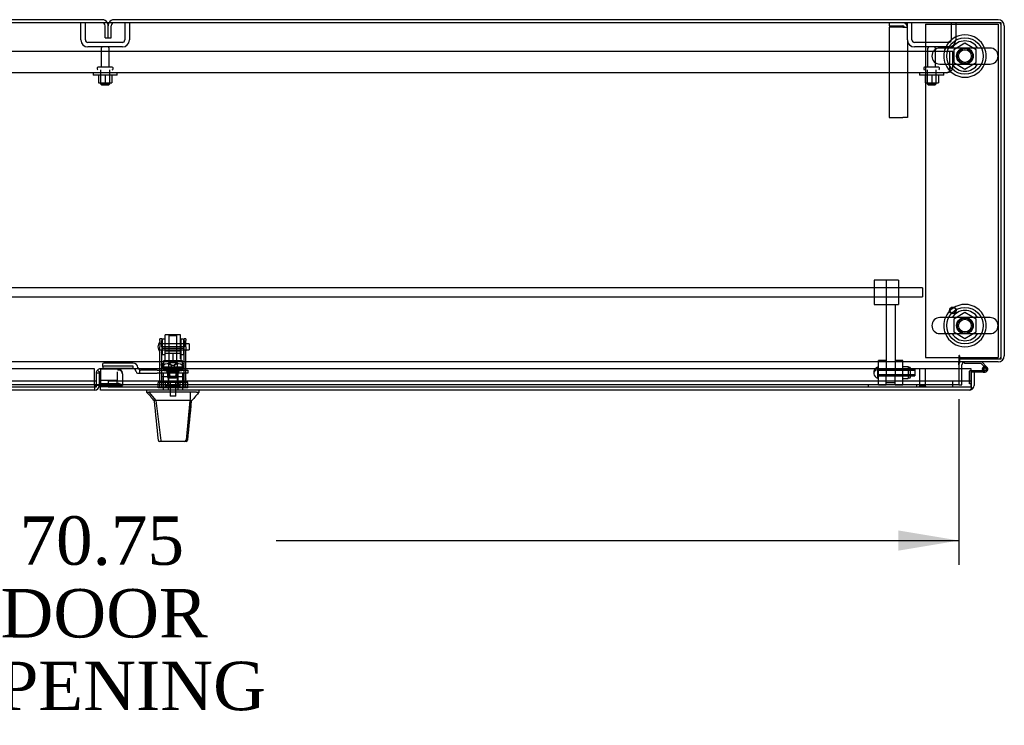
# Model space of a CAD drawing. Header units: inches. Extents: x 2 to 538, y -2 to 358.
# Tile 21 of 33: x 186 to 226, y 252 to 281. Entities that reach past the tile are written whole.
import ezdxf
from ezdxf.enums import TextEntityAlignment as Align
from ezdxf.lldxf.tags import DXFTag

# ---------------------------------------------------------------- set-up
doc = ezdxf.new("R2010")
doc.units = ezdxf.units.IN
doc.header["$MEASUREMENT"] = 0
for name, color, linetype in [('COM40146', 7, 'Continuous'), ('COM40430', 7, 'Continuous'), ('COM52825', 7, 'Continuous'), ('COM52831', 7, 'Continuous'), ('COM52834', 7, 'Continuous'), ('COM52847', 7, 'Continuous'), ('COM52848', 7, 'Continuous'), ('COM52849', 7, 'Continuous'), ('COM52857', 7, 'Continuous'), ('COM52858', 7, 'Continuous'), ('COM53519', 7, 'Continuous'), ('COM54578-80', 7, 'Continuous'), ('COM70838', 7, 'Continuous'), ('COM70839-6', 7, 'Continuous'), ('COM71126-3', 7, 'Continuous'), ('COM71127-1', 7, 'Continuous'), ('COM71128-1', 7, 'Continuous'), ('Default', 7, 'Continuous'), ('GSK11033', 7, 'Continuous'), ('HAN13064', 7, 'Continuous'), ('HAN13064_NUT', 7, 'Continuous'), ('HAN13064_SCREW', 7, 'Continuous'), ('HAN_NUT', 7, 'Continuous'), ('NTS16526', 7, 'Continuous'), ('NTS166105', 7, 'Continuous'), ('NTS166905', 7, 'Continuous'), ('NTS18147', 7, 'Continuous'), ('ROL18050', 7, 'Continuous'), ('ROL87452', 7, 'Continuous'), ('RVT17786', 7, 'Continuous'), ('RVT19000', 7, 'Continuous'), ('SCS00680', 7, 'Continuous'), ('SCS191205', 7, 'Continuous'), ('SPC87322', 7, 'Continuous'), ('STD21878', 7, 'Continuous'), ('STD26094', 7, 'Continuous'), ('STD26265', 7, 'Continuous'), ('WAF25059', 7, 'Continuous'), ('WAF25362', 7, 'Continuous'), ('WAF25376', 7, 'Continuous'), ('WAM254785', 7, 'Continuous'), ('WAM30038', 7, 'Continuous')]:
    doc.layers.add(name, color=color, linetype=linetype)
doc.styles.add('SEACAD_Times_New_Roman', font='times.ttf')
tags = doc.linetypes.add('HIDDEN2', pattern=[0.1875, 0.125, -0.0625]).pattern_tags.tags
tags[6:7] = [DXFTag(74, 4), DXFTag(75, 0), DXFTag(340, '0'), DXFTag(46, 0.0), DXFTag(50, 0.0), DXFTag(44, 0.0), DXFTag(45, 0.0)]
tags[4:5] = [DXFTag(74, 4), DXFTag(75, 0), DXFTag(340, '0'), DXFTag(46, 0.0), DXFTag(50, 0.0), DXFTag(44, 0.0), DXFTag(45, 0.0)]
doc.dimstyles.new('HAMMOND_(STH_-_540x360)', dxfattribs={"dimtxt": 2, "dimasz": 2.5, "dimexe": 1, "dimexo": 1, "dimgap": 0.5, "dimtad": 0, "dimtih": 1, "dimtoh": 1, "dimzin": 0, "dimdsep": 46, "dimtxsty": 'SEACAD_Times_New_Roman', "dimblk1": '_SE_FILLED', "dimblk2": '_SE_FILLED', "dimsah": 1, "dimcen": 1, "dimadec": 0, "dimazin": 0, "dimtfac": 0.8, "dimtofl": 0, "dimtmove": 0, "dimatfit": 3, "dimfxl": 1, "dimtolj": 1, "dimtzin": 0, "dimarcsym": 0})

# ---------------------------------------------------------------- blocks, each defined once
blk = doc.blocks.new('SE')
at = {"layer": 'COM40146', "color": 7, "linetype": 'HIDDEN2'}
for p, q in [((224.181, 279.831), (154.431, 279.831)), ((224.306, 279.831), (224.181, 279.831)), ((224.181, 279.206), (224.181, 279.831)), ((224.181, 279.206), (224.181, 279.831)), ((224.306, 279.206), (224.306, 279.831)), ((224.056, 278.956), (154.556, 278.956)), ((224.056, 278.956), (224.056, 278.956)), ((224.056, 278.956), (224.056, 278.956)), ((224.181, 279.206), (224.181, 279.206)), ((224.181, 279.079), (224.181, 279.206)), ((224.181, 279.206), (224.181, 279.028)), ((224.181, 279.079), (224.231, 279.028))]:
    blk.add_line(p, q, dxfattribs=at)
for start, end in [(270.1219, 314.5601), (270, 270.0436), (314.5601, 0)]:
    blk.add_arc((224.056, 279.206), 0.25, start, end, dxfattribs=at)
blk.add_open_spline([(224.181, 279.028), (224.16, 279.005), (224.139, 278.987), (224.097, 278.963), (224.077, 278.956), (224.056, 278.956)], degree=3, knots=[0, 0, 0, 0, 0.5, 0.5, 1, 1, 1, 1], dxfattribs=at)
at = {"layer": 'COM40430', "color": 7, "linetype": 'HIDDEN2'}
for p, q in [((221.681, 281.018), (221.681, 280.893)), ((221.681, 280.893), (222.246, 280.893)), ((222.246, 280.833), (221.681, 280.833)), ((221.681, 280.833), (221.681, 277.112)), ((222.246, 280.833), (222.431, 280.833)), ((222.431, 280.306), (222.431, 277.112)), ((221.681, 277.112), (222.246, 277.112)), ((222.431, 277.112), (222.246, 277.112))]:
    blk.add_line(p, q, dxfattribs=at)
for radius in [0.185, 0.06]:
    blk.add_arc((222.246, 280.833), radius, 0, 90, dxfattribs=at)
at = {"layer": 'COM52825', "color": 7, "linetype": 'Continuous'}
for p, q in [((225.056, 266.731), (189.116, 266.731)), ((189.116, 266.731), (189.116, 266.041)), ((225.056, 266.041), (225.056, 266.731)), ((225.181, 266.603), (225.056, 266.603)), ((225.056, 266.603), (225.056, 266.231)), ((225.181, 266.603), (225.181, 266.041)), ((189.116, 265.856), (189.116, 266.041)), ((225.056, 266.041), (225.056, 266.041)), ((225.056, 265.959), (225.056, 266.041)), ((225.056, 266.041), (225.056, 265.892)), ((225.056, 265.959), (225.105, 265.892)), ((224.996, 265.856), (189.116, 265.856)), ((224.996, 265.856), (224.996, 265.856)), ((224.996, 265.856), (224.996, 265.856))]:
    blk.add_line(p, q, dxfattribs=at)
for start, end in [(270.1208, 306.194), (306.194, 0), (270, 270.0589)]:
    blk.add_arc((224.996, 266.041), 0.185, start, end, dxfattribs=at)
blk.add_open_spline([(225.056, 265.892), (225.046, 265.88), (225.036, 265.872), (225.021, 265.862), (225.016, 265.86), (225.006, 265.857), (225.001, 265.856), (224.996, 265.856)], degree=3, knots=[0, 0, 0, 0, 0.5, 0.5, 0.75, 0.75, 1, 1, 1, 1], dxfattribs=at)
at = {"layer": 'COM52831', "color": 7, "linetype": 'HIDDEN2'}
for p, q in [((221.871, 270.393), (221.056, 270.393)), ((221.056, 270.393), (221.056, 269.393)), ((222.056, 270.393), (221.871, 270.393)), ((222.056, 270.393), (222.056, 269.393)), ((221.056, 269.393), (221.871, 269.393)), ((221.871, 269.393), (222.056, 269.393))]:
    blk.add_line(p, q, dxfattribs=at)
at = {"layer": 'COM52834', "color": 7, "linetype": 'HIDDEN2'}
for p, q in [((223.181, 280.956), (226.181, 280.956)), ((223.181, 280.956), (223.181, 267.206)), ((226.181, 280.956), (226.181, 267.206)), ((223.181, 267.206), (224.556, 267.206)), ((224.586, 267.206), (226.181, 267.206))]:
    blk.add_line(p, q, dxfattribs=at)
at = {"layer": 'COM52834', "color": 7, "linetype": 'Continuous'}
blk.add_line((224.556, 267.206), (224.586, 267.206), dxfattribs=at)
at = {"layer": 'COM52847', "color": 7, "linetype": 'Continuous'}
for p, q in [((188.871, 266.731), (153.306, 266.731)), ((188.871, 266.041), (188.871, 266.731)), ((188.871, 266.041), (188.871, 265.856)), ((189.056, 266.041), (188.931, 266.041)), ((188.871, 265.856), (153.366, 265.856))]:
    blk.add_line(p, q, dxfattribs=at)
at = {"layer": 'COM52847', "color": 7, "linetype": 'HIDDEN2'}
for p, q in [((189.073, 266.597), (188.985, 266.685)), ((189.116, 266.739), (189.832, 266.739)), ((189.116, 266.731), (189.116, 266.739)), ((189.832, 266.739), (189.832, 266.685)), ((189.939, 266.661), (189.963, 266.685)), ((188.931, 266.554), (188.931, 266.041)), ((189.056, 266.554), (188.931, 266.554)), ((189.056, 266.554), (189.056, 266.259)), ((190.017, 266.532), (190.017, 266.554)), ((190.017, 266.532), (190.017, 266.048)), ((188.931, 266.041), (188.931, 266.041)), ((189.116, 266.126), (189.832, 266.126)), ((189.116, 266.038), (189.832, 266.038)), ((189.875, 266.025), (189.963, 266.088)), ((189.926, 266.048), (190.017, 266.048))]:
    blk.add_line(p, q, dxfattribs=at)
for centre, radius, start, end in [((189.116, 266.554), 0.185, 135, 180), ((189.116, 266.554), 0.185, 90, 135), ((189.832, 266.554), 0.185, 45, 90), ((189.832, 266.554), 0.185, 0, 45), ((189.116, 266.554), 0.06, 135, 180), ((189.116, 266.554), 0.06, 90, 135), ((189.861, 266.529), 0.156, 1.433, 49.2867), ((188.871, 266.041), 0.06, 270, 0), ((189.941, 265.943), 0.106, 98.3477, 120.2565)]:
    blk.add_arc(centre, radius, start, end, dxfattribs=at)
at = {"layer": 'COM52847', "color": 7, "linetype": 'Continuous'}
blk.add_arc((188.871, 266.041), 0.185, 270, 0, dxfattribs=at)
at = {"layer": 'COM52847', "color": 7, "linetype": 'HIDDEN2'}
for centre, major_axis in [((189.832, 266.554), (0.185, 0)), ((189.832, 265.995), (0.185, 0)), ((189.832, 265.995), (0.06, 0))]:
    blk.add_ellipse(centre, major_axis=major_axis, ratio=0.707107, start_param=0.785398, end_param=1.570796, dxfattribs=at)
blk.add_open_spline([(190.017, 266.048), (190.017, 266.056), (190.012, 266.065), (189.994, 266.079), (189.98, 266.084), (189.963, 266.088)], degree=3, knots=[0, 0, 0, 0, 0.5, 0.5, 1, 1, 1, 1], dxfattribs=at)
at = {"layer": 'COM52848', "color": 7, "linetype": 'HIDDEN2'}
for p, q in [((222.431, 280.306), (222.431, 281.018)), ((222.619, 280.306), (222.619, 281.018)), ((224.243, 281.018), (224.243, 280.306)), ((224.431, 281.018), (224.431, 280.306)), ((224.143, 280.206), (222.719, 280.206)), ((224.143, 280.018), (222.719, 280.018))]:
    blk.add_line(p, q, dxfattribs=at)
for centre, radius, start, end in [((222.719, 280.306), 0.288, 180, 270), ((222.719, 280.306), 0.1, 180, 270), ((224.143, 280.306), 0.1, 270, 0), ((224.143, 280.306), 0.288, 270, 0)]:
    blk.add_arc(centre, radius, start, end, dxfattribs=at)
at = {"layer": 'COM52849', "color": 7, "linetype": 'HIDDEN2'}
for p, q in [((188.306, 280.306), (188.306, 281.018)), ((188.494, 280.306), (188.494, 281.018)), ((190.118, 281.018), (190.118, 280.306)), ((190.306, 281.018), (190.306, 280.306)), ((190.018, 280.206), (188.594, 280.206)), ((190.018, 280.018), (188.594, 280.018))]:
    blk.add_line(p, q, dxfattribs=at)
for centre, radius, start, end in [((188.594, 280.306), 0.288, 180, 270), ((188.594, 280.306), 0.1, 180, 270), ((190.018, 280.306), 0.1, 270, 0), ((190.018, 280.306), 0.288, 270, 0)]:
    blk.add_arc(centre, radius, start, end, dxfattribs=at)
at = {"layer": 'COM52857', "color": 7, "linetype": 'HIDDEN2'}
for p, q in [((221.556, 270.393), (221.556, 269.511)), ((221.556, 269.511), (221.556, 266.503)), ((221.931, 269.393), (221.931, 266.503)), ((221.556, 266.173), (221.931, 266.173))]:
    blk.add_line(p, q, dxfattribs=at)
at = {"layer": 'COM52858', "color": 7, "linetype": 'HIDDEN2'}
for p, q in [((222.806, 266.081), (220.806, 266.081)), ((220.806, 266.081), (220.806, 265.981)), ((222.806, 266.081), (222.806, 265.981))]:
    blk.add_line(p, q, dxfattribs=at)
at = {"layer": 'COM53519', "color": 7, "linetype": 'HIDDEN2'}
for p, q in [((223.056, 270.081), (144.056, 270.081)), ((223.056, 270.081), (223.056, 269.706)), ((146.743, 269.706), (223.056, 269.706))]:
    blk.add_line(p, q, dxfattribs=at)
at = {"layer": 'COM54578-80', "color": 7, "linetype": 'Continuous'}
for p, q in [((224.784, 266.956), (224.784, 267.018)), ((225.477, 266.956), (224.784, 266.956)), ((225.672, 266.762), (225.477, 266.956)), ((225.503, 267.018), (225.715, 266.807)), ((225.519, 266.72), (225.581, 266.72)), ((225.056, 266.665), (225.512, 266.665)), ((225.568, 266.603), (225.181, 266.603)), ((225.532, 266.665), (225.512, 266.665)), ((225.568, 266.603), (225.636, 266.603))]:
    blk.add_line(p, q, dxfattribs=at)
at = {"layer": 'COM54578-80', "color": 7, "linetype": 'HIDDEN2'}
for p, q in [((225.519, 266.71), (225.581, 266.715)), ((225.573, 266.708), (225.573, 266.733)), ((225.623, 266.783), (225.648, 266.783)), ((225.698, 266.733), (225.698, 266.708)), ((224.994, 266.116), (224.994, 266.64)), ((225.019, 266.665), (225.056, 266.665)), ((225.636, 266.665), (225.532, 266.665)), ((225.648, 266.658), (225.623, 266.658)), ((225.056, 266.116), (224.994, 266.116))]:
    blk.add_line(p, q, dxfattribs=at)
at = {"layer": 'COM54578-80', "color": 7, "linetype": 'Continuous'}
blk.add_circle((225.636, 266.72), 0.05, dxfattribs=at)
for radius, start, end in [(0.117, 107.0274, 180), (0.117, 180, 47.608), (0.055, 48.8041, 180), (0.055, 180, 48.8041), (0.135, 204.0421, 240.0736)]:
    blk.add_arc((225.636, 266.72), radius, start, end, dxfattribs=at)
at = {"layer": 'COM54578-80', "color": 7, "linetype": 'HIDDEN2'}
for centre, radius, start, end in [((225.623, 266.733), 0.05, 90, 180), ((225.623, 266.708), 0.05, 180, 270), ((225.636, 266.72), 0.117, 47.608, 107.0274), ((225.648, 266.733), 0.05, 0, 90), ((225.648, 266.708), 0.05, 270, 0), ((225.019, 266.64), 0.025, 90, 180)]:
    blk.add_arc(centre, radius, start, end, dxfattribs=at)
at = {"layer": 'COM70838', "color": 7, "linetype": 'HIDDEN2'}
for p, q in [((189.217, 266.826), (189.217, 266.952)), ((189.217, 266.826), (189.217, 266.744)), ((190.462, 266.744), (189.217, 266.744)), ((190.462, 266.97), (189.342, 266.97)), ((190.462, 266.844), (189.342, 266.844)), ((190.462, 266.741), (190.462, 266.844)), ((190.655, 266.8), (190.655, 266.777)), ((190.744, 266.558), (190.744, 266.687)), ((191.458, 266.683), (190.772, 266.683)), ((191.458, 266.683), (191.546, 266.683)), ((191.546, 266.683), (192.084, 266.683)), ((192.119, 266.683), (192.602, 266.683)), ((192.602, 266.683), (192.727, 266.683)), ((192.727, 266.683), (192.727, 266.558)), ((190.587, 266.616), (190.587, 266.618)), ((190.647, 266.558), (190.744, 266.558)), ((190.744, 266.558), (191.458, 266.558)), ((191.546, 266.558), (191.458, 266.558)), ((192.602, 266.558), (191.546, 266.558)), ((192.727, 266.558), (192.602, 266.558))]:
    blk.add_line(p, q, dxfattribs=at)
for centre, radius, start, end in [((190.462, 266.777), 0.193, 0, 90), ((190.462, 266.616), 0.125, 0, 90), ((190.772, 266.8), 0.117, 180, 256.4554), ((190.772, 266.8), 0.117, 256.4554, 270), ((190.647, 266.618), 0.06, 180, 270)]:
    blk.add_arc(centre, radius, start, end, dxfattribs=at)
for centre, major_axis, start_param, end_param in [((189.342, 266.952), (-0.125, 0), 4.712389, 6.283185), ((189.342, 266.826), (0.125, 0), 1.570796, 3.141593)]:
    blk.add_ellipse(centre, major_axis=major_axis, ratio=0.145455, start_param=start_param, end_param=end_param, dxfattribs=at)
at = {"layer": 'COM70839-6', "color": 7, "linetype": 'HIDDEN2'}
for p, q in [((191.571, 267.897), (191.571, 267.973)), ((191.641, 267.973), (191.571, 267.973)), ((191.641, 267.973), (191.641, 267.897)), ((192.563, 267.897), (192.563, 267.973)), ((192.633, 267.973), (192.563, 267.973)), ((192.633, 267.973), (192.633, 267.897)), ((191.571, 267.897), (191.571, 267.638)), ((191.571, 267.474), (191.571, 267.638)), ((191.641, 267.638), (191.641, 267.897)), ((192.563, 267.645), (191.641, 267.645)), ((191.641, 267.638), (191.641, 267.474)), ((191.641, 267.581), (192.563, 267.581)), ((192.563, 267.897), (192.563, 267.638)), ((192.563, 267.474), (192.563, 267.638)), ((192.633, 267.638), (192.633, 267.897)), ((192.633, 267.638), (192.633, 267.474)), ((191.571, 266.317), (191.571, 267.474)), ((191.641, 266.317), (191.641, 267.474)), ((192.563, 266.317), (192.563, 267.474)), ((192.633, 266.317), (192.633, 267.474)), ((192.563, 266.768), (191.641, 266.768)), ((191.868, 266.737), (191.868, 266.76)), ((192.336, 266.76), (192.336, 266.737)), ((191.571, 266.307), (191.571, 266.317)), ((191.571, 265.975), (191.571, 266.307)), ((191.641, 266.424), (192.563, 266.424)), ((191.641, 266.317), (191.641, 266.307)), ((191.641, 265.975), (191.641, 266.307)), ((192.563, 266.307), (192.563, 266.317)), ((192.563, 265.975), (192.563, 266.307)), ((192.633, 266.317), (192.633, 266.307)), ((192.633, 265.975), (192.633, 266.307)), ((191.571, 265.975), (191.641, 265.975)), ((192.563, 265.975), (192.633, 265.975))]:
    blk.add_line(p, q, dxfattribs=at)
for centre, major_axis in [((192.102, 266.76), (-0.234, 0)), ((192.102, 266.737), (0.234, 0))]:
    blk.add_ellipse(centre, major_axis=major_axis, ratio=0.009345, start_param=3.141593, end_param=6.283185, dxfattribs=at)
blk.add_ellipse((192.102, 266.426), major_axis=(0.14, 0), ratio=0.009345, dxfattribs=at)
at = {"layer": 'COM71126-3', "color": 7, "linetype": 'Continuous'}
for p, q in [((226.181, 281.143), (189.681, 281.143)), ((226.431, 280.893), (226.431, 267.268)), ((224.586, 267.143), (224.586, 267.018)), ((226.181, 267.018), (224.586, 267.018)), ((224.681, 266.731), (224.681, 266.893))]:
    blk.add_line(p, q, dxfattribs=at)
at = {"layer": 'COM71126-3', "color": 7, "linetype": 'HIDDEN2'}
for p, q in [((189.431, 280.393), (189.431, 280.893)), ((189.556, 280.393), (189.556, 280.893)), ((189.431, 280.393), (189.556, 280.393)), ((224.681, 266.081), (224.681, 266.731)), ((224.556, 266.081), (224.681, 266.081))]:
    blk.add_line(p, q, dxfattribs=at)
for centre, radius, start, end in [((189.681, 280.893), 0.25, 150, 180), ((189.681, 280.893), 0.125, 90, 180), ((226.181, 280.893), 0.125, 0, 90), ((226.181, 267.268), 0.125, 270, 0), ((224.806, 266.893), 0.125, 90, 100.1369)]:
    blk.add_arc(centre, radius, start, end, dxfattribs=at)
at = {"layer": 'COM71126-3', "color": 7, "linetype": 'Continuous'}
for centre, radius, start, end in [((189.681, 280.893), 0.25, 90, 150), ((226.181, 280.893), 0.25, 0, 90), ((226.181, 267.268), 0.25, 270, 0), ((224.806, 266.893), 0.25, 150, 180), ((224.806, 266.893), 0.125, 100.1369, 180)]:
    blk.add_arc(centre, radius, start, end, dxfattribs=at)
at = {"layer": 'COM71127-1', "color": 7, "linetype": 'Continuous'}
blk.add_line((189.181, 281.143), (151.681, 281.143), dxfattribs=at)
at = {"layer": 'COM71127-1', "color": 7, "linetype": 'HIDDEN2'}
for p, q in [((189.306, 280.393), (189.306, 280.893)), ((189.431, 280.393), (189.431, 280.893)), ((189.306, 280.393), (189.431, 280.393))]:
    blk.add_line(p, q, dxfattribs=at)
at = {"layer": 'COM71127-1', "color": 7, "linetype": 'Continuous'}
blk.add_arc((189.181, 280.893), 0.25, 30, 90, dxfattribs=at)
at = {"layer": 'COM71127-1', "color": 7, "linetype": 'HIDDEN2'}
for radius, end in [(0.125, 90), (0.25, 30)]:
    blk.add_arc((189.181, 280.893), radius, 0, end, dxfattribs=at)
at = {"layer": 'COM71128-1', "color": 7, "linetype": 'Continuous'}
for p, q in [((226.306, 281.018), (114.556, 281.018)), ((226.306, 267.143), (226.306, 281.018)), ((224.556, 267.268), (224.556, 267.018)), ((224.586, 267.268), (224.586, 267.143)), ((224.586, 267.143), (226.306, 267.143)), ((224.556, 267.018), (116.306, 267.018)), ((224.556, 266.893), (224.556, 267.018)), ((224.556, 266.893), (224.556, 266.731)), ((189.056, 266.081), (188.931, 266.081))]:
    blk.add_line(p, q, dxfattribs=at)
at = {"layer": 'COM71128-1', "color": 7, "linetype": 'HIDDEN2'}
for p, q in [((224.556, 266.731), (224.556, 266.081)), ((188.931, 266.081), (153.806, 266.081)), ((224.556, 266.081), (189.056, 266.081))]:
    blk.add_line(p, q, dxfattribs=at)
for centre in [(224.806, 279.643), (224.806, 268.518)]:
    blk.add_circle(centre, 0.344, dxfattribs=at)
at = {"layer": 'COM71128-1', "color": 7, "linetype": 'Continuous'}
blk.add_arc((224.571, 267.268), 0.015, 0, 180, dxfattribs=at)
at = {"layer": 'GSK11033', "color": 7, "linetype": 'HIDDEN2'}
for p, q in [((189.056, 266.614), (189.116, 266.614)), ((189.056, 266.614), (189.056, 266.554)), ((189.806, 266.614), (189.806, 266.259)), ((188.871, 266.231), (153.306, 266.231)), ((188.871, 265.981), (153.306, 265.981)), ((189.806, 266.259), (189.116, 266.259)), ((189.116, 266.009), (189.806, 266.009)), ((225.056, 266.231), (189.43, 266.231)), ((189.43, 266.231), (189.43, 265.981)), ((225.056, 265.981), (189.43, 265.981)), ((189.806, 266.009), (189.806, 266.259)), ((224.306, 265.981), (224.306, 266.231))]:
    blk.add_line(p, q, dxfattribs=at)
at = {"layer": 'GSK11033', "color": 7, "linetype": 'Continuous'}
for p, q in [((188.931, 266.231), (188.871, 266.231)), ((188.931, 265.981), (188.871, 265.981)), ((188.931, 266.231), (188.931, 265.981)), ((189.056, 266.259), (189.056, 266.009)), ((189.116, 266.259), (189.056, 266.259)), ((189.056, 266.009), (189.116, 266.009)), ((225.056, 266.231), (225.056, 265.981)), ((225.056, 266.231), (225.056, 266.231)), ((225.056, 265.981), (225.056, 265.981))]:
    blk.add_line(p, q, dxfattribs=at)
at = {"layer": 'HAN13064', "color": 7, "linetype": 'HIDDEN2'}
for p, q in [((191.972, 268.139), (191.942, 268.109)), ((191.942, 268.109), (192.262, 268.109)), ((191.942, 268.109), (191.942, 267.058)), ((192.232, 268.139), (191.972, 268.139)), ((192.262, 268.109), (192.232, 268.139)), ((192.262, 267.058), (192.262, 268.109)), ((191.942, 266.683), (191.942, 266.558)), ((192.262, 266.683), (192.262, 266.558)), ((191.706, 266.558), (191.706, 265.856)), ((191.902, 266.558), (191.902, 265.856)), ((192.301, 266.558), (192.301, 265.856)), ((192.497, 266.558), (192.497, 265.856))]:
    blk.add_line(p, q, dxfattribs=at)
at = {"layer": 'HAN13064', "color": 7, "linetype": 'Continuous'}
for p, q in [((191.012, 265.856), (191.012, 265.773)), ((191.012, 265.776), (191.111, 265.776)), ((191.125, 265.776), (191.111, 265.776)), ((191.111, 265.776), (191.394, 265.421)), ((191.203, 265.776), (191.125, 265.776)), ((192.82, 265.776), (191.203, 265.776)), ((193, 265.776), (192.82, 265.776)), ((193.078, 265.776), (193, 265.776)), ((193.078, 265.776), (193.192, 265.776)), ((193.192, 265.773), (193.192, 265.856)), ((191.312, 265.421), (191.326, 265.421)), ((191.394, 265.421), (191.326, 265.421)), ((191.44, 265.421), (191.394, 265.421)), ((191.394, 265.421), (191.61, 263.783)), ((191.532, 265.421), (191.44, 265.421)), ((192.809, 265.421), (191.532, 265.421)), ((192.809, 265.421), (192.645, 263.786)), ((192.838, 265.421), (192.809, 265.421)), ((192.854, 265.421), (192.838, 265.421)), ((192.864, 265.421), (192.854, 265.421)), ((192.864, 265.421), (192.892, 265.421)), ((191.496, 263.797), (191.496, 263.795)), ((191.656, 263.741), (191.556, 263.741)), ((192.593, 263.741), (191.656, 263.741)), ((192.647, 263.741), (192.593, 263.741)), ((192.707, 263.795), (192.707, 263.797))]:
    blk.add_line(p, q, dxfattribs=at)
for centre, radius, start, end in [((187.561, 262.442), 4.799, 38.3744, 44.0095), ((205.307, 255.232), 16.062, 138.9673, 140.6254), ((130.847, 271.466), 62.32, 353.47841, 354.43409), ((191.556, 263.801), 0.06, 185.9929, 270.0075), ((192.591, 263.797), 0.0554, 272.131, 348.8293), ((192.647, 263.801), 0.06, 269.9911, 354.4242)]:
    blk.add_arc(centre, radius, start, end, dxfattribs=at)
for points in [[(192.82, 265.776), (192.817, 265.658), (192.813, 265.54), (192.809, 265.421)], [(191.326, 265.421), (191.383, 264.88), (191.439, 264.338), (191.496, 263.797)], [(192.864, 265.421), (192.812, 264.88), (192.759, 264.339), (192.707, 263.797)]]:
    blk.add_open_spline(points, degree=3, dxfattribs=at)
blk.add_open_spline([(191.61, 263.783), (191.613, 263.771), (191.619, 263.76), (191.635, 263.745), (191.646, 263.741), (191.656, 263.741)], degree=3, knots=[0, 0, 0, 0, 0.5, 0.5, 1, 1, 1, 1], dxfattribs=at)
at = {"layer": 'HAN13064_NUT', "color": 7, "linetype": 'HIDDEN2'}
for p, q in [((191.769, 267.433), (191.769, 267.383)), ((191.769, 267.383), (191.935, 267.383)), ((191.769, 267.383), (191.769, 267.058)), ((192.404, 267.463), (191.799, 267.463)), ((191.935, 267.383), (192.102, 267.383)), ((192.102, 267.383), (192.268, 267.383)), ((192.102, 267.383), (192.102, 267.058)), ((192.268, 267.383), (192.434, 267.383)), ((192.434, 267.383), (192.434, 267.433)), ((192.434, 267.383), (192.434, 267.058))]:
    blk.add_line(p, q, dxfattribs=at)
for centre, start, end in [((191.799, 267.433), 90, 180), ((192.404, 267.433), 0, 90)]:
    blk.add_arc(centre, 0.03, start, end, dxfattribs=at)
at = {"layer": 'HAN13064_SCREW', "color": 7, "linetype": 'HIDDEN2'}
for p, q in [((192.364, 266.051), (191.839, 266.051)), ((191.839, 266.051), (191.839, 265.981)), ((191.991, 266.188), (191.879, 266.188)), ((191.879, 266.188), (191.879, 266.051)), ((191.986, 265.981), (191.986, 265.606)), ((192.213, 266.188), (191.991, 266.188)), ((191.991, 266.188), (191.991, 266.051)), ((192.324, 266.188), (192.213, 266.188)), ((192.213, 266.188), (192.213, 266.051)), ((192.218, 265.606), (192.218, 265.981)), ((192.324, 266.188), (192.324, 266.051)), ((192.364, 265.981), (192.364, 266.051)), ((192.218, 265.606), (191.986, 265.606))]:
    blk.add_line(p, q, dxfattribs=at)
at = {"layer": 'HAN_NUT', "color": 7, "linetype": 'HIDDEN2'}
for p, q in [((191.796, 266.166), (191.49, 266.166)), ((191.49, 265.951), (191.49, 266.166)), ((191.796, 265.951), (191.49, 265.951)), ((192.408, 266.166), (191.796, 266.166)), ((191.796, 265.951), (191.796, 266.166)), ((192.408, 265.951), (191.796, 265.951)), ((192.714, 266.166), (192.408, 266.166)), ((192.408, 265.951), (192.408, 266.166)), ((192.714, 265.951), (192.408, 265.951)), ((192.714, 265.951), (192.714, 266.166))]:
    blk.add_line(p, q, dxfattribs=at)
at = {"layer": 'NTS16526', "color": 7, "linetype": 'HIDDEN2'}
for p, q in [((222.246, 266.824), (222.461, 266.824)), ((222.246, 266.739), (222.461, 266.739)), ((222.461, 266.824), (222.461, 266.782)), ((222.521, 266.795), (222.461, 266.795)), ((222.461, 266.782), (222.461, 266.739)), ((222.461, 266.739), (222.461, 266.615)), ((222.551, 266.39), (222.551, 266.765)), ((222.246, 266.492), (222.461, 266.492)), ((222.246, 266.33), (222.461, 266.33)), ((222.461, 266.615), (222.461, 266.492)), ((222.461, 266.492), (222.461, 266.411)), ((222.461, 266.411), (222.461, 266.33)), ((222.461, 266.36), (222.521, 266.36))]:
    blk.add_line(p, q, dxfattribs=at)
for centre, start, end in [((222.521, 266.765), 0, 90), ((222.521, 266.39), 270, 0)]:
    blk.add_arc(centre, 0.03, start, end, dxfattribs=at)
at = {"layer": 'NTS166105', "color": 7, "linetype": 'HIDDEN2'}
for p, q in [((189.032, 278.86), (189.032, 278.54)), ((189.032, 278.54), (189.307, 278.54)), ((189.307, 278.86), (189.307, 278.54)), ((189.307, 278.54), (189.582, 278.54)), ((189.582, 278.86), (189.582, 278.54)), ((223.157, 278.86), (223.157, 278.54)), ((223.157, 278.54), (223.432, 278.54)), ((223.432, 278.86), (223.432, 278.54)), ((223.432, 278.54), (223.707, 278.54)), ((223.707, 278.86), (223.707, 278.54))]:
    blk.add_line(p, q, dxfattribs=at)
at = {"layer": 'NTS166905', "color": 7, "linetype": 'HIDDEN2'}
for p, q in [((224.801, 280.181), (224.341, 279.906)), ((225.271, 279.906), (224.801, 280.181)), ((224.341, 279.906), (224.341, 279.38)), ((225.271, 279.38), (225.271, 279.906)), ((224.341, 279.38), (224.806, 279.108)), ((224.806, 279.108), (225.271, 279.38)), ((224.801, 269.056), (224.341, 268.781)), ((224.341, 268.781), (224.341, 268.255)), ((225.271, 268.781), (224.801, 269.056)), ((225.271, 268.255), (225.271, 268.781)), ((224.341, 268.255), (224.806, 267.983)), ((224.806, 267.983), (225.271, 268.255))]:
    blk.add_line(p, q, dxfattribs=at)
for centre in [(224.806, 279.643), (224.806, 268.518)]:
    blk.add_circle(centre, 0.263, dxfattribs=at)
at = {"layer": 'NTS18147', "color": 7, "linetype": 'HIDDEN2'}
for p, q in [((191.702, 266.938), (191.639, 266.938)), ((191.639, 266.876), (191.639, 266.938)), ((191.702, 266.938), (191.639, 266.938)), ((191.707, 266.876), (191.639, 266.876)), ((191.707, 266.876), (191.639, 266.876)), ((191.639, 266.876), (191.639, 266.813)), ((191.639, 266.813), (191.707, 266.813)), ((191.639, 266.813), (191.639, 266.813)), ((191.639, 266.813), (191.707, 266.813)), ((191.702, 266.876), (191.702, 266.938)), ((191.707, 266.813), (191.707, 266.876)), ((191.707, 266.813), (192.034, 266.813)), ((191.707, 266.813), (191.707, 266.813)), ((191.707, 266.813), (192.034, 266.813)), ((191.902, 266.938), (191.87, 266.938)), ((191.902, 266.938), (191.87, 266.938)), ((191.882, 266.813), (191.882, 266.376)), ((192.17, 266.876), (192.034, 266.876)), ((192.17, 266.876), (192.034, 266.876)), ((192.034, 266.876), (192.034, 266.813)), ((192.034, 266.813), (192.17, 266.813)), ((192.034, 266.813), (192.034, 266.813)), ((192.034, 266.813), (192.17, 266.813)), ((192.17, 266.813), (192.17, 266.876)), ((192.17, 266.813), (192.497, 266.813)), ((192.17, 266.813), (192.17, 266.813)), ((192.17, 266.813), (192.497, 266.813)), ((192.333, 266.938), (192.302, 266.938)), ((192.333, 266.938), (192.302, 266.938)), ((192.322, 266.376), (192.322, 266.813)), ((192.565, 266.876), (192.497, 266.876)), ((192.565, 266.876), (192.497, 266.876)), ((192.497, 266.876), (192.497, 266.813)), ((192.497, 266.813), (192.565, 266.813)), ((192.497, 266.813), (192.497, 266.813)), ((192.497, 266.813), (192.565, 266.813)), ((192.565, 266.938), (192.502, 266.938)), ((192.502, 266.876), (192.502, 266.938)), ((192.565, 266.938), (192.502, 266.938)), ((192.565, 266.876), (192.565, 266.938)), ((192.565, 266.813), (192.565, 266.876)), ((192.565, 266.813), (192.565, 266.813)), ((191.882, 266.376), (192.322, 266.376)), ((191.882, 266.376), (191.882, 266.376)), ((192.322, 266.376), (191.882, 266.376)), ((192.322, 266.376), (192.322, 266.376))]:
    blk.add_line(p, q, dxfattribs=at)
for centre, start_param, end_param in [((191.87, 266.62), 2.506883, 3.776302), ((191.87, 266.62), 2.506883, 3.141593), ((191.902, 266.62), 2.506883, 3.141593), ((192.302, 266.62), 3.141593, 3.776302), ((192.333, 266.62), 2.506883, 3.776302), ((192.333, 266.62), 3.141593, 3.776302)]:
    blk.add_ellipse(centre, major_axis=(0, -0.318), ratio=0.866025, start_param=start_param, end_param=end_param, dxfattribs=at)
at = {"layer": 'ROL18050', "color": 7, "linetype": 'HIDDEN2'}
for p, q in [((221.241, 266.077), (221.241, 267.077)), ((221.556, 267.077), (221.241, 267.077)), ((222.246, 267.077), (221.931, 267.077)), ((222.246, 266.077), (222.246, 267.077)), ((221.556, 266.077), (221.556, 266.503)), ((221.931, 266.077), (221.931, 266.503)), ((221.241, 266.077), (221.556, 266.077)), ((221.931, 266.077), (222.246, 266.077))]:
    blk.add_line(p, q, dxfattribs=at)
at = {"layer": 'ROL87452', "color": 7, "linetype": 'HIDDEN2'}
for p, q in [((191.789, 267.143), (191.789, 268.143)), ((192.414, 268.143), (191.789, 268.143)), ((192.414, 267.143), (192.414, 268.143))]:
    blk.add_line(p, q, dxfattribs=at)
at = {"layer": 'RVT17786', "color": 7, "linetype": 'HIDDEN2'}
for p, q in [((192.781, 267.768), (191.571, 267.768)), ((191.571, 267.518), (192.781, 267.518)), ((192.781, 267.768), (192.781, 267.518))]:
    blk.add_line(p, q, dxfattribs=at)
blk.add_arc((191.804, 267.643), 0.318, 137.1291, 222.8709, dxfattribs=at)
at = {"layer": 'RVT19000', "color": 7, "linetype": 'HIDDEN2'}
for p, q in [((192.414, 266.796), (191.789, 266.796)), ((191.789, 266.796), (191.789, 266.683)), ((191.907, 266.683), (191.907, 266.558)), ((192.119, 266.683), (192.084, 266.683)), ((192.297, 266.558), (192.297, 266.683)), ((192.414, 266.683), (192.414, 266.796)), ((191.961, 266.558), (191.961, 266.346)), ((192.242, 266.346), (191.961, 266.346)), ((192.242, 266.346), (192.242, 266.558))]:
    blk.add_line(p, q, dxfattribs=at)
at = {"layer": 'SCS00680', "color": 7, "linetype": 'Continuous'}
for p, q in [((225.841, 279.975), (223.77, 279.975)), ((223.77, 279.312), (225.841, 279.312)), ((225.841, 268.85), (223.77, 268.85)), ((223.77, 268.187), (225.841, 268.187))]:
    blk.add_line(p, q, dxfattribs=at)
for centre, radius, start, end in [((224.806, 279.643), 0.625, 32.0055, 147.9945), ((223.77, 279.643), 0.331, 90, 270), ((225.841, 279.643), 0.331, 270, 90), ((224.806, 279.643), 0.625, 212.0055, 327.9945), ((224.806, 268.518), 0.625, 32.0055, 147.9945), ((223.77, 268.518), 0.331, 90, 270), ((225.841, 268.518), 0.331, 270, 90), ((224.806, 268.518), 0.625, 212.0055, 327.9945)]:
    blk.add_arc(centre, radius, start, end, dxfattribs=at)
at = {"layer": 'SCS191205', "color": 7, "linetype": 'HIDDEN2'}
for p, q in [((221.141, 266.679), (221.141, 266.732)), ((221.192, 266.81), (221.192, 266.345)), ((221.241, 266.81), (221.192, 266.81)), ((222.741, 266.702), (221.241, 266.702)), ((222.741, 266.702), (222.741, 266.452)), ((221.192, 266.345), (221.241, 266.345)), ((222.741, 266.671), (221.241, 266.671)), ((222.741, 266.483), (221.241, 266.483)), ((221.241, 266.452), (222.741, 266.452))]:
    blk.add_line(p, q, dxfattribs=at)
for start, end in [(113.8878, 169.6335), (190.3665, 246.1122)]:
    blk.add_arc((221.295, 266.577), 0.254, start, end, dxfattribs=at)
for centre, end_param in [((221.295, 266.604), 3.307378), ((221.295, 266.55), 3.258881)]:
    blk.add_ellipse(centre, major_axis=(0.252, 0), ratio=0.644124, start_param=2.230099, end_param=end_param, dxfattribs=at)
at = {"layer": 'SPC87322', "color": 7, "linetype": 'HIDDEN2'}
for p, q in [((192.494, 267.058), (191.709, 267.058)), ((191.709, 267.058), (191.709, 266.683)), ((191.864, 266.558), (191.864, 266.683)), ((191.874, 266.558), (191.874, 266.683)), ((192.329, 266.558), (192.329, 266.683)), ((192.339, 266.558), (192.339, 266.683)), ((192.494, 266.683), (192.494, 267.058))]:
    blk.add_line(p, q, dxfattribs=at)
at = {"layer": 'STD21878', "color": 7, "linetype": 'HIDDEN2'}
for p, q in [((222.931, 266.731), (222.931, 266.013)), ((223.181, 266.013), (223.181, 266.731)), ((223.196, 266.013), (222.915, 266.013)), ((222.915, 266.013), (222.915, 265.981)), ((223.196, 265.981), (223.196, 266.013))]:
    blk.add_line(p, q, dxfattribs=at)
for radius in [0.141, 0.125]:
    blk.add_circle((224.306, 269.143), radius, dxfattribs=at)
at = {"layer": 'STD26094', "color": 7, "linetype": 'HIDDEN2'}
for p, q in [((189.141, 279.958), (189.141, 279.181)), ((189.471, 279.181), (189.471, 279.958)), ((223.266, 279.958), (223.266, 279.181)), ((223.596, 279.181), (223.596, 279.958)), ((188.981, 279.151), (188.981, 279.111)), ((189.601, 279.181), (189.011, 279.181)), ((189.118, 279.081), (189.118, 278.494)), ((189.493, 278.494), (189.493, 279.081)), ((189.631, 279.111), (189.631, 279.151)), ((223.106, 279.151), (223.106, 279.111)), ((223.726, 279.181), (223.136, 279.181)), ((223.243, 279.081), (223.243, 278.494)), ((223.618, 278.494), (223.618, 279.081)), ((223.756, 279.111), (223.756, 279.151)), ((189.493, 278.494), (189.118, 278.494)), ((189.118, 278.494), (189.156, 278.456)), ((189.456, 278.456), (189.493, 278.494)), ((223.618, 278.494), (223.243, 278.494)), ((223.243, 278.494), (223.281, 278.456)), ((223.581, 278.456), (223.618, 278.494)), ((189.156, 278.456), (189.456, 278.456)), ((223.281, 278.456), (223.581, 278.456))]:
    blk.add_line(p, q, dxfattribs=at)
for centre, radius, start, end in [((189.201, 279.958), 0.06, 90, 180), ((189.411, 279.958), 0.06, 0, 90), ((223.326, 279.958), 0.06, 90, 180), ((223.536, 279.958), 0.06, 0, 90), ((189.011, 279.151), 0.03, 90, 180), ((189.011, 279.111), 0.03, 180, 270), ((189.601, 279.151), 0.03, 0, 90), ((189.601, 279.111), 0.03, 270, 0), ((223.136, 279.151), 0.03, 90, 180), ((223.136, 279.111), 0.03, 180, 270), ((223.726, 279.151), 0.03, 0, 90), ((223.726, 279.111), 0.03, 270, 0)]:
    blk.add_arc(centre, radius, start, end, dxfattribs=at)
at = {"layer": 'STD26265', "color": 7, "linetype": 'HIDDEN2'}
for p, q in [((192.287, 266.981), (191.917, 266.981)), ((191.917, 266.981), (191.917, 266.016)), ((192.287, 266.016), (192.287, 266.981)), ((192.287, 266.016), (191.917, 266.016)), ((191.917, 266.016), (191.952, 265.981)), ((192.252, 265.981), (192.287, 266.016))]:
    blk.add_line(p, q, dxfattribs=at)
at = {"layer": 'WAF25059', "color": 7, "linetype": 'HIDDEN2'}
for p, q in [((188.806, 278.956), (188.806, 278.86)), ((189.806, 278.86), (189.806, 278.956)), ((222.931, 278.956), (222.931, 278.86)), ((223.931, 278.86), (223.931, 278.956)), ((189.806, 278.86), (188.806, 278.86)), ((223.931, 278.86), (222.931, 278.86))]:
    blk.add_line(p, q, dxfattribs=at)
at = {"layer": 'WAF25362', "color": 7, "linetype": 'HIDDEN2'}
for centre in [(224.806, 279.643), (224.806, 268.518)]:
    blk.add_circle(centre, 0.344, dxfattribs=at)
at = {"layer": 'WAF25362', "color": 7, "linetype": 'Continuous'}
for centre, start, end in [((224.806, 279.643), 22.2452, 157.7548), ((224.806, 279.643), 202.2452, 337.7548), ((224.806, 268.518), 22.2452, 157.7548), ((224.806, 268.518), 202.2452, 337.7548)]:
    blk.add_arc(centre, 0.875, start, end, dxfattribs=at)
at = {"layer": 'WAF25362', "color": 7, "linetype": 'HIDDEN2'}
for centre, start, end in [((224.806, 279.643), 157.7548, 202.2452), ((224.806, 279.643), 0, 22.2452), ((224.806, 279.643), 337.7548, 0), ((224.806, 268.518), 157.7548, 202.2452), ((224.806, 268.518), 0, 22.2452), ((224.806, 268.518), 337.7548, 0)]:
    blk.add_arc(centre, 0.875, start, end, dxfattribs=at)
at = {"layer": 'WAF25376', "color": 7, "linetype": 'HIDDEN2'}
for p, q in [((191.665, 267.958), (191.665, 267.328)), ((191.765, 267.958), (191.665, 267.958)), ((191.765, 267.958), (191.765, 267.328)), ((192.438, 267.958), (192.438, 267.328)), ((192.538, 267.958), (192.438, 267.958)), ((192.538, 267.958), (192.538, 267.328)), ((191.665, 267.328), (191.765, 267.328)), ((192.438, 267.328), (192.538, 267.328))]:
    blk.add_line(p, q, dxfattribs=at)
at = {"layer": 'WAM254785', "color": 7, "linetype": 'HIDDEN2'}
for centre, radius in [((224.806, 279.643), 0.75), ((224.806, 279.643), 0.312), ((224.806, 268.518), 0.75), ((224.806, 268.518), 0.312)]:
    blk.add_circle(centre, radius, dxfattribs=at)
at = {"layer": 'WAM30038', "color": 7, "linetype": 'HIDDEN2'}
for p, q in [((192.477, 266.688), (191.727, 266.688)), ((191.727, 266.688), (192.477, 266.688)), ((191.727, 266.688), (191.727, 266.664)), ((192.477, 266.664), (192.477, 266.688)), ((192.477, 266.664), (191.727, 266.664)), ((191.727, 266.664), (191.727, 266.664)), ((191.727, 266.664), (192.477, 266.664)), ((191.928, 266.601), (191.873, 266.601)), ((191.928, 266.601), (191.873, 266.601)), ((191.9, 266.645), (191.928, 266.601)), ((191.941, 266.616), (191.916, 266.655)), ((191.953, 266.601), (191.924, 266.645)), ((191.928, 266.601), (191.941, 266.616)), ((192.084, 266.601), (191.953, 266.601)), ((192.084, 266.601), (191.953, 266.601)), ((192.084, 266.645), (192.084, 266.601)), ((192.119, 266.601), (192.119, 266.645)), ((192.251, 266.601), (192.119, 266.601)), ((192.251, 266.601), (192.119, 266.601)), ((192.279, 266.645), (192.251, 266.601)), ((192.287, 266.655), (192.263, 266.616)), ((192.263, 266.616), (192.276, 266.601)), ((192.276, 266.601), (192.304, 266.645)), ((192.33, 266.601), (192.276, 266.601)), ((192.33, 266.601), (192.276, 266.601)), ((192.477, 266.664), (192.477, 266.664))]:
    blk.add_line(p, q, dxfattribs=at)
for centre, radius, start, end in [((191.199, 266.08), 0.85, 41.7058, 43.4493), ((192.102, 266.646), 0.0181, 91.7718, 183.073), ((192.101, 266.646), 0.0182, 357.1609, 87.9942), ((193.008, 266.077), 0.854, 136.5547, 138.2901)]:
    blk.add_arc(centre, radius, start, end, dxfattribs=at)
for points, knots in [([(191.873, 266.601), (191.862, 266.613), (191.851, 266.626), (191.839, 266.639), (191.837, 266.641), (191.835, 266.643), (191.833, 266.645)], [0, 0, 0, 0, 0.858552, 0.858552, 0.858552, 1, 1, 1, 1]), ([(191.895, 266.659), (191.895, 266.659), (191.895, 266.658), (191.895, 266.654), (191.897, 266.65), (191.9, 266.645)], [0.4389304, 0.4389304, 0.4389304, 0.4389304, 0.5, 0.5, 1, 1, 1, 1]), ([(191.924, 266.645), (191.923, 266.648), (191.921, 266.65), (191.918, 266.654), (191.916, 266.656), (191.912, 266.659), (191.909, 266.661), (191.904, 266.664), (191.902, 266.664), (191.9, 266.664)], [0, 0, 0, 0, 0.25, 0.25, 0.5, 0.5, 0.75, 0.75, 1, 1, 1, 1]), ([(192.304, 266.664), (192.302, 266.664), (192.299, 266.664), (192.294, 266.661), (192.292, 266.659), (192.285, 266.654), (192.282, 266.65), (192.279, 266.645)], [0, 0, 0, 0, 0.25, 0.25, 0.5, 0.5, 1, 1, 1, 1]), ([(192.304, 266.645), (192.305, 266.648), (192.306, 266.65), (192.308, 266.654), (192.309, 266.656), (192.309, 266.658), (192.309, 266.659), (192.309, 266.659)], [0, 0, 0, 0, 0.25, 0.25, 0.5, 0.5, 0.5626015, 0.5626015, 0.5626015, 0.5626015]), ([(192.37, 266.645), (192.368, 266.643), (192.366, 266.641), (192.364, 266.639), (192.353, 266.626), (192.341, 266.613), (192.33, 266.601)], [0, 0, 0, 0, 0.141448, 0.141448, 0.141448, 1, 1, 1, 1])]:
    blk.add_open_spline(points, degree=3, knots=knots, dxfattribs=at)
blk = doc.blocks.new('DMBLK3393')
at = {"layer": 'Default', "linetype": 'Continuous'}
for points in [[(156.306, 259.231), (156.306, 260.064), (153.806, 259.648)], [(222.056, 259.231), (224.556, 259.648), (222.056, 260.064)]]:
    blk.add_hatch(color=7, dxfattribs=at).paths.add_polyline_path(points)
at = {"layer": 'Default', "color": 7, "linetype": 'Continuous'}
for p, q in [((224.556, 265.487), (224.556, 258.648)), ((153.806, 265.081), (153.806, 258.648)), ((153.806, 259.648), (181.988, 259.648)), ((196.374, 259.648), (224.556, 259.648))]:
    blk.add_line(p, q, dxfattribs=at)
at = {"layer": 'Default', "color": 7, "linetype": 'Continuous', "style": 'SEACAD_Times_New_Roman'}
for s, p in [('70.75', (185.768, 260.648)), ('DOOR', (184.986, 257.648)), ('OPENING', (182.688, 254.648))]:
    blk.add_text(s, height=2, dxfattribs=at).set_placement(p, align=Align.TOP_LEFT)
blk = doc.blocks.new('_SE_FILLED')
at = {"color": 0}
blk.add_line((0, 0), (-1, 0), dxfattribs=at)
blk.add_solid([(0, 0), (-1, -0.1665), (-1, 0.1665), (0, 0)], dxfattribs=at)

msp = doc.modelspace()

# ---------------------------------------------------------------- block references
at = {"layer": 'Default'}
msp.add_blockref('SE', (0, 0), dxfattribs=at)

# ---------------------------------------------------------------- dimensions: what is measured, and where the dimension line sits
at = {"layer": 'Default', "color": 7, "linetype": 'Continuous'}
dim = msp.add_linear_dim(base=(224.556, 259.648), p1=(153.806, 266.081), p2=(224.556, 266.487), text='\\A1;<>\\PDOOR\\XOPENING', dimstyle='HAMMOND_(STH_-_540x360)', dxfattribs=at)
dim.commit()
dim.dimension.update_dxf_attribs({"geometry": 'DMBLK3393', "text_midpoint": (189.181, 259.648), "dimtype": 160})

doc.saveas('drawing.dxf')
